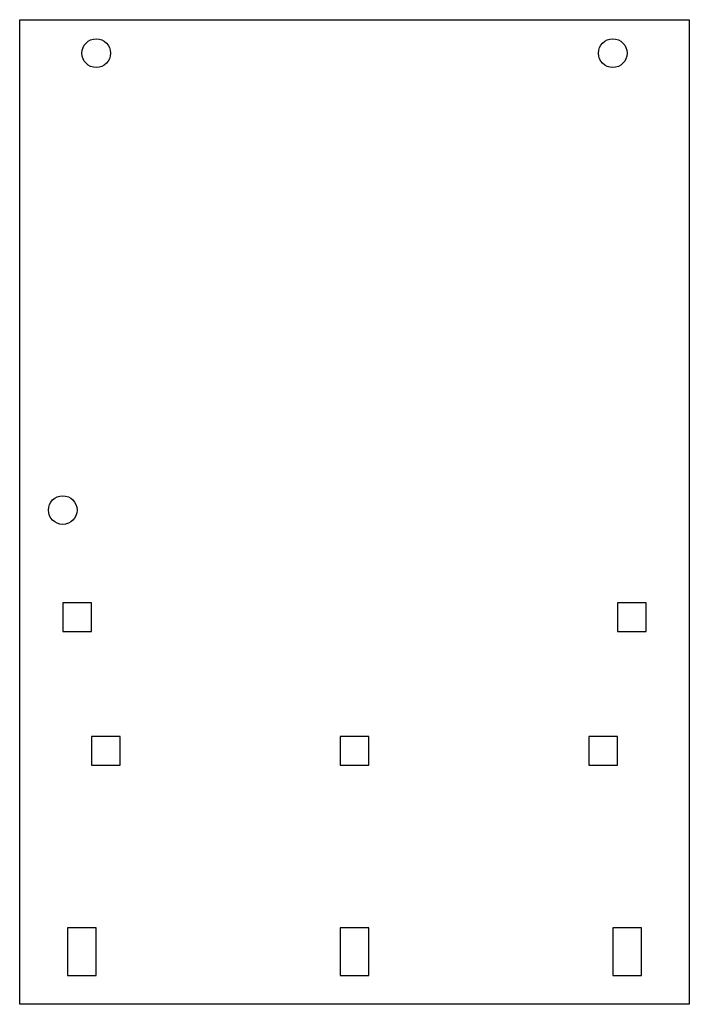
# Model space of a CAD drawing. Header units: millimetres. Extents: x 0 to 70, y 0 to 103.
import ezdxf

# ---------------------------------------------------------------- set-up
doc = ezdxf.new("R2010")
doc.units = ezdxf.units.MM
doc.layers.get('0').update_dxf_attribs({"linetype": 'CONTINUOUS'})

msp = doc.modelspace()

# ---------------------------------------------------------------- linework, layer by layer
for points in [[(70, 0), (0, 0), (0, 103), (70, 103)], [(7.5, 42), (4.5, 42), (4.5, 39), (7.5, 39)], [(65.5, 42), (62.5, 42), (62.5, 39), (65.5, 39)], [(10.5, 28), (7.5, 28), (7.5, 25), (10.5, 25)], [(36.5, 28), (33.5, 28), (33.5, 25), (36.5, 25)], [(62.5, 28), (59.5, 28), (59.5, 25), (62.5, 25)], [(8, 8), (5, 8), (5, 3), (8, 3)], [(36.5, 8), (33.5, 8), (33.5, 3), (36.5, 3)], [(65, 8), (62, 8), (62, 3), (65, 3)]]:
    msp.add_lwpolyline(points, close=True)
for centre in [(8, 99.5), (62, 99.5), (4.5, 51.7)]:
    msp.add_circle(centre, 1.5)

doc.saveas('drawing.dxf')
